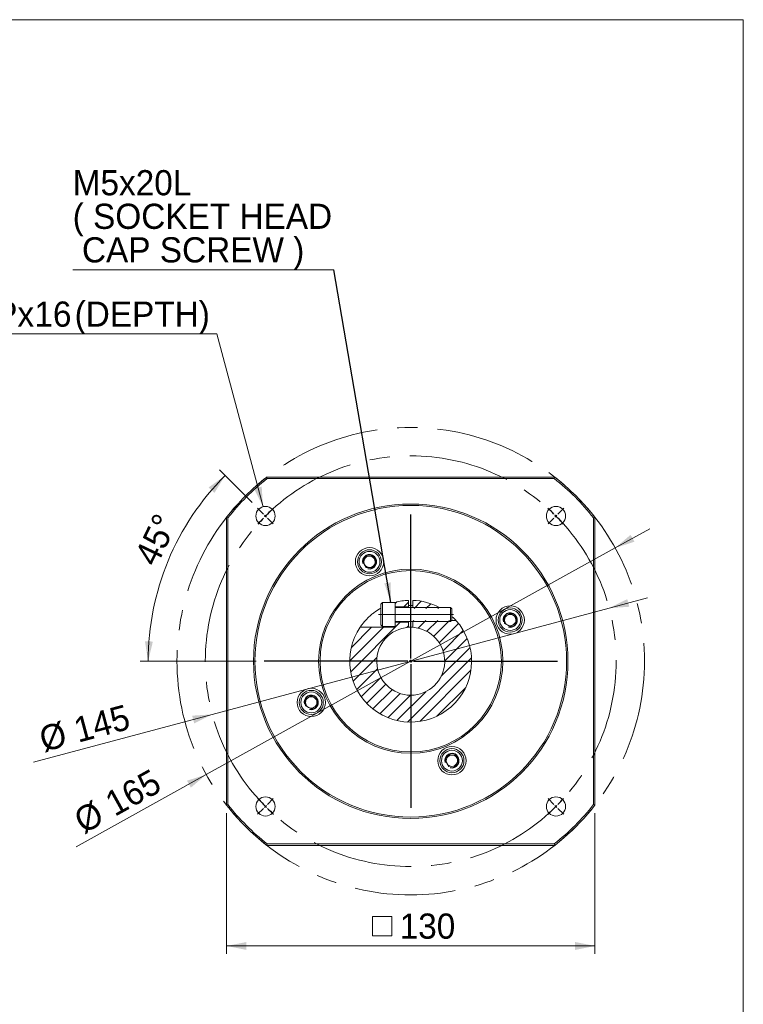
# Model space of a CAD drawing. Header units: millimetres. Extents: x 28 to 804, y 28 to 560.
# Tile 4 of 4: x 548 to 804, y 212 to 560. Entities that reach past the tile are written whole.
import ezdxf

# ---------------------------------------------------------------- set-up
doc = ezdxf.new("R2010")
doc.units = ezdxf.units.MM
doc.header["$LTSCALE"] = 2.8
doc.header["$PDSIZE"] = -1
doc.linetypes.add('CENTERX2', pattern=[20.32, 12.7, -2.54, 2.54, -2.54])
doc.layers.add('註解框', color=7, linetype='Continuous')
doc.styles.add('SLDTEXTSTYLE0', font='ARIAL.TTF', dxfattribs={"width": 0.948})
doc.styles.get("Standard").update_dxf_attribs({"font": 'ARIAL.TTF'})
doc.dimstyles.new('SLDDIMSTYLE0', dxfattribs={"dimtxt": 8.629551, "dimasz": 7, "dimexe": 0, "dimexo": 0.0625, "dimgap": 2.157388, "dimtad": 1, "dimdec": 4, "dimrnd": 1e-09, "dimzin": 12, "dimdsep": 46, "dimtxsty": 'SLDTEXTSTYLE0', "dimsah": 1, "dimcen": 0.09, "dimadec": 0, "dimazin": 0, "dimtfac": 1, "dimtdec": 4, "dimtmove": 0, "dimatfit": 3, "dimfxl": 0, "dimtolj": 1, "dimtzin": 12, "dimarcsym": 0})
doc.dimstyles.new('SLDDIMSTYLE1', dxfattribs={"dimtxt": 8.629551, "dimasz": 7, "dimexe": 0, "dimexo": 0.0625, "dimgap": 2.157388, "dimtad": 1, "dimdec": 4, "dimrnd": 1e-09, "dimzin": 12, "dimdsep": 46, "dimtxsty": 'SLDTEXTSTYLE0', "dimsah": 1, "dimcen": 0.09, "dimadec": 0, "dimazin": 0, "dimtfac": 1, "dimtdec": 4, "dimtofl": 0, "dimtmove": 0, "dimatfit": 3, "dimfxl": 0, "dimtolj": 1, "dimtzin": 12, "dimarcsym": 0})
doc.dimstyles.new('SLDDIMSTYLE3', dxfattribs={"dimtxt": 8.629551, "dimasz": 7, "dimexe": 0, "dimexo": 0.0625, "dimgap": 2.157388, "dimtad": 0, "dimtih": 1, "dimtoh": 1, "dimdec": 0, "dimrnd": 1e-09, "dimzin": 12, "dimdsep": 46, "dimtxsty": 'SLDTEXTSTYLE0', "dimsah": 1, "dimcen": 0.09, "dimadec": 0, "dimazin": 0, "dimtfac": 1, "dimtdec": 4, "dimtofl": 0, "dimtmove": 0, "dimatfit": 3, "dimfxl": 0, "dimtolj": 1, "dimtzin": 12, "dimarcsym": 0})
doc.dimstyles.new('SLDDIMSTYLE8', dxfattribs={"dimtxt": 0, "dimasz": 7, "dimexe": 0, "dimexo": 0.0625, "dimgap": 0, "dimtad": 0, "dimtih": 1, "dimtoh": 1, "dimdec": 0, "dimrnd": 1e-09, "dimzin": 0, "dimdsep": 46, "dimtxsty": 'Standard', "dimsah": 1, "dimcen": 0.09, "dimadec": 0, "dimazin": 0, "dimtfac": 7, "dimtdec": 0, "dimtofl": 0, "dimtmove": 0, "dimatfit": 3, "dimfxl": 0, "dimtolj": 1, "dimtzin": 0, "dimarcsym": 0})
doc.dimstyles.new('SLDDIMSTYLE9', dxfattribs={"dimtxt": 8.629551, "dimasz": 7, "dimexe": 0, "dimexo": 0.0625, "dimgap": 2.157388, "dimtad": 1, "dimdec": 4, "dimlfac": 2.8, "dimzin": 12, "dimdsep": 46, "dimtxsty": 'SLDTEXTSTYLE0', "dimsah": 1, "dimcen": 0.09, "dimadec": 4, "dimazin": 0, "dimtfac": 1, "dimtdec": 4, "dimtofl": 0, "dimtmove": 0, "dimatfit": 3, "dimfxl": 0, "dimtolj": 1, "dimtzin": 12, "dimarcsym": 0})

# ---------------------------------------------------------------- blocks, each defined once
blk = doc.blocks.new('*D32')
at = {"color": 7, "linetype": 'Continuous', "lineweight": 0}
for p, q in [((756.25, 352.28), (769.77, 355.9)), ((616.19, 314.75), (756.25, 352.28)), ((616.19, 314.75), (553.04, 297.83))]:
    blk.add_line(p, q, dxfattribs=at)
for points in [[(756.25, 352.28), (763.37, 352.74), (762.65, 355.44)], [(616.19, 314.75), (609.07, 314.29), (609.79, 311.59)]]:
    blk.add_solid(points, dxfattribs=at)
at = {"color": 7, "linetype": 'Continuous', "lineweight": 0, "char_height": 8.89, "attachment_point": 1, "rotation": 15, "style": 'SLDTEXTSTYLE0'}
for s, insert in [('145', (566.53, 313.3)), ('%%c', (554.37, 310.04))]:
    blk.add_mtext(s, dxfattribs=dict(at, insert=insert))
blk = doc.blocks.new('*D33')
at = {"color": 7, "linetype": 'Continuous', "lineweight": 0}
for p, q in [((758.37, 373.52), (770.62, 380.31)), ((614.07, 293.51), (758.37, 373.52)), ((614.07, 293.51), (568.09, 268.02))]:
    blk.add_line(p, q, dxfattribs=at)
for points in [[(758.37, 373.52), (765.17, 375.69), (763.82, 378.14)], [(614.07, 293.51), (607.27, 291.34), (608.62, 288.89)]]:
    blk.add_solid(points, dxfattribs=at)
at = {"color": 7, "linetype": 'Continuous', "lineweight": 0, "char_height": 8.89, "attachment_point": 1, "rotation": 29.0046, "style": 'SLDTEXTSTYLE0'}
for s, insert in [('165', (577.43, 286.29)), ('%%c', (566.42, 280.19))]:
    blk.add_mtext(s, dxfattribs=dict(at, insert=insert))
blk = doc.blocks.new('SW_SYMBOL_MOD_BOX')
at = {"color": 0, "linetype": 'Continuous', "lineweight": 0}
for p, q in [((560, 560), (560, 2240)), ((560, 2240), (2240, 2240)), ((2240, 2240), (2240, 560)), ((560, 560), (2240, 560))]:
    blk.add_line(p, q, dxfattribs=at)
blk = doc.blocks.new('*D34')
at = {"color": 7, "linetype": 'Continuous', "lineweight": 0}
for p, q in [((621.22, 279.91), (621.22, 230.19)), ((751.22, 279.91), (751.22, 230.19)), ((621.22, 232.99), (751.22, 232.99))]:
    blk.add_line(p, q, dxfattribs=at)
for points in [[(621.22, 232.99), (628.22, 231.59), (628.22, 234.39)], [(751.22, 232.99), (744.22, 234.39), (744.22, 231.59)]]:
    blk.add_solid(points, dxfattribs=at)
at = {"color": 7, "linetype": 'Continuous', "lineweight": 0, "xscale": 0.004092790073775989, "yscale": 0.004092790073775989, "zscale": 0.004092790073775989, "rotation": 360.0000000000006}
blk.add_blockref('SW_SYMBOL_MOD_BOX', (670.38, 234.27), dxfattribs=at)
at = {"color": 7, "linetype": 'Continuous', "lineweight": 0, "insert": (682.3, 244.45), "char_height": 8.89, "attachment_point": 1, "style": 'SLDTEXTSTYLE0'}
blk.add_mtext('130', dxfattribs=at)
blk = doc.blocks.new('*D36')
at = {"color": 7, "linetype": 'Continuous', "lineweight": 0}
for p, q in [((617.76, 449.05), (469.14, 449.05)), ((634.08, 388.07), (617.76, 449.05))]:
    blk.add_line(p, q, dxfattribs=at)
blk.add_solid([(634.08, 388.07), (633.62, 395.19), (630.91, 394.47)], dxfattribs=at)
at = {"color": 7, "linetype": 'Continuous', "lineweight": 0, "char_height": 8.89, "attachment_point": 1, "style": 'SLDTEXTSTYLE0'}
for s, insert in [('4', (472.85, 460.51)), ('M8x1.25', (490.49, 460.51)), ('Px', (539.55, 460.51)), ('16', (553.38, 460.51)), ('(DEPTH)', (567.59, 460.51)), (' - ', (479.96, 460.51))]:
    blk.add_mtext(s, dxfattribs=dict(at, insert=insert))
blk = doc.blocks.new('*D37')
at = {"color": 7, "linetype": 'Continuous', "lineweight": 0}
for p, q in [((630.22, 389.52), (618.71, 401.03)), ((631.65, 333.52), (590.74, 333.52))]:
    blk.add_line(p, q, dxfattribs=at)
blk.add_arc((686.22, 333.52), 92.68, 135, 180, dxfattribs=at)
for points in [[(620.69, 399.05), (614.9, 394.87), (616.95, 392.96)], [(593.54, 333.52), (595.21, 340.46), (592.41, 340.56)]]:
    blk.add_solid(points, dxfattribs=at)
at = {"color": 7, "linetype": 'Continuous', "lineweight": 0, "insert": (588.39, 370.32), "char_height": 8.89, "attachment_point": 1, "rotation": 64.4706, "style": 'SLDTEXTSTYLE0'}
blk.add_mtext('45°', dxfattribs=at)
blk = doc.blocks.new('SW_NOTE_4')
at = {"color": 0, "linetype": 'Continuous', "lineweight": 0}
for p, q in [((-92.19, 0), (0, 0)), ((0, 0), (-92.19, 0)), ((-92.19, 0), (0, 0)), ((0, 0), (-92.19, 0)), ((-92.19, 0), (0, 0)), ((0, 0), (-92.19, 0))]:
    blk.add_line(p, q, dxfattribs=at)
at = {"color": 0, "linetype": 'Continuous', "lineweight": 0, "char_height": 8.89, "attachment_point": 1, "style": 'SLDTEXTSTYLE0'}
for s, insert in [('M5x20L', (-92.19, 35.17)), ('( SOCKET HEAD', (-92.19, 23.32)), (' CAP SCREW )', (-92.19, 11.47))]:
    blk.add_mtext(s, dxfattribs=dict(at, insert=insert))
blk = doc.blocks.new('SW_CENTERMARKSYMBOL_1')
at = {"layer": '註解框', "color": 0}
for p, q in [((-0.71, 0.71), (-2.76, 2.76)), ((0, 0), (-0.35, 0.35)), ((0, 0), (0.35, -0.35)), ((51.27, -50.27), (51.27, 0.5)), ((102.53, 0), (102.18, -0.35)), ((102.53, 0), (102.88, 0.35)), ((103.24, 0.71), (105.29, 2.76)), ((0.71, -0.71), (2.76, -2.76)), ((101.82, -0.71), (99.77, -2.76)), ((50.27, -51.27), (-0.5, -51.27)), ((51.27, -51.27), (50.77, -51.27)), ((51.27, -51.27), (51.27, -50.77)), ((51.27, -51.27), (51.27, -51.77)), ((51.27, -51.27), (51.77, -51.27)), ((52.27, -51.27), (103.03, -51.27)), ((51.27, -52.27), (51.27, -103.03)), ((0.71, -101.82), (2.76, -99.77)), ((101.82, -101.82), (99.77, -99.77)), ((-0.71, -103.24), (-2.76, -105.29)), ((0, -102.53), (-0.35, -102.88)), ((0, -102.53), (0.35, -102.18)), ((102.53, -102.53), (102.18, -102.18)), ((102.53, -102.53), (102.88, -102.88)), ((103.24, -103.24), (105.29, -105.29))]:
    blk.add_line(p, q, dxfattribs=at)
for start, end in [(135, 135.3951), (134.6049, 135), (131.9179, 134.2097), (45.7903, 48.0821), (45, 45.3951), (44.6049, 45), (135.7903, 138.0821), (41.9179, 44.2097), (221.9179, 224.2097), (315.7903, 318.0821), (224.6049, 225), (225, 225.3951), (225.7903, 228.0821), (311.9179, 314.2097), (314.6049, 315), (315, 315.3951)]:
    blk.add_arc((51.27, -51.27), 72.5, start, end, dxfattribs=at)

msp = doc.modelspace()

# ---------------------------------------------------------------- hatches: boundary and pattern name
at = {"linetype": 'Continuous', "lineweight": 0}
h = msp.add_hatch(dxfattribs=at)
h.set_pattern_fill('ANSI31', scale=0.93333, style=0)
edge = h.paths.add_edge_path(flags=0)
edge.add_line((680.719656, 354.300269), (680.719656, 352.765659))
edge.add_line((680.719656, 352.765659), (685.469656, 352.765659))
edge.add_line((685.469656, 352.765659), (685.469656, 355.002574))
edge.add_arc((686.219656, 333.515659), 21.5, 91.99909556, 104.82182106)
h = msp.add_hatch(dxfattribs=at)
h.set_pattern_fill('ANSI31', scale=0.93333, style=0)
edge = h.paths.add_edge_path(flags=0)
edge.add_line((686.969656, 355.002574), (686.969656, 352.115659))
edge.add_line((686.969656, 352.115659), (697.00344, 352.115659))
edge.add_arc((686.219656, 333.515659), 21.5, 59.89598545, 88.00090444)
h = msp.add_hatch(dxfattribs=at)
h.set_pattern_fill('ANSI31', scale=0.93333, style=0)
edge = h.paths.add_edge_path(flags=0)
edge.add_line((680.719656, 345.515659), (668.380093, 345.515659))
edge.add_arc((686.219656, 333.515659), 21.5, 146.07276842, 402.04911839)
edge.add_line((702.184931, 347.915659), (686.969656, 347.915659))
edge.add_line((686.969656, 347.915659), (686.969656, 345.492199))
edge.add_arc((686.219656, 333.515659), 12, -266.4166783, 86.4166783, ccw=False)
edge.add_line((685.469656, 345.492199), (685.469656, 347.265659))
edge.add_line((685.469656, 347.265659), (680.719656, 347.265659))
edge.add_line((680.719656, 347.265659), (680.719656, 345.515659))

# ---------------------------------------------------------------- linework, layer by layer
at = {"color": 7, "linetype": 'Continuous', "lineweight": 0}
for p, q in [((28, 560), (803.6, 560)), ((803.6, 560), (803.6, 28))]:
    msp.add_line(p, q, dxfattribs=at)
at = {"color": 7, "linetype": 'Continuous', "lineweight": 15}
for p, q in [((635.413652, 398.515657), (737.025661, 398.515657)), ((635.413652, 398.515657), (635.58617, 398.015656)), ((736.853143, 398.015656), (635.58617, 398.015656)), ((737.025661, 398.515657), (736.853143, 398.015656)), ((621.219659, 384.321664), (621.71966, 384.149145)), ((621.219659, 282.709654), (621.219659, 384.321664)), ((621.71966, 384.149145), (621.71966, 282.882173)), ((750.719653, 384.149145), (751.219654, 384.321664)), ((750.719653, 282.882173), (750.719653, 384.149145)), ((751.219654, 384.321664), (751.219654, 282.709654)), ((670.501479, 370.610509), (669.368419, 368.598171)), ((669.368419, 368.598171), (670.544626, 366.610743)), ((672.810747, 370.63542), (670.501479, 370.610509)), ((673.986952, 368.647993), (672.810747, 370.63542)), ((672.853892, 366.635654), (673.986952, 368.647993)), ((670.544626, 366.610743), (672.853892, 366.635654)), ((685.469656, 352.765659), (685.469656, 355.002573)), ((686.969656, 355.002573), (686.969656, 352.515658)), ((676.286323, 354.265658), (675.719656, 353.698993)), ((675.719656, 346.332326), (675.719656, 353.698993)), ((680.719656, 354.265658), (676.286323, 354.265658)), ((676.286323, 345.765659), (676.286323, 354.265658)), ((680.719656, 354.300268), (680.604711, 354.265658)), ((680.719656, 354.300268), (680.719656, 354.265658)), ((680.719656, 345.765659), (680.719656, 354.265658)), ((680.719656, 352.765659), (685.469656, 352.765659)), ((700.228188, 352.515658), (680.719656, 352.515658)), ((685.469656, 352.515658), (685.469656, 352.765659)), ((700.719656, 352.02419), (700.228188, 352.515658)), ((700.228188, 347.515659), (700.228188, 352.515658)), ((700.719656, 348.007127), (700.719656, 352.02419)), ((700.228188, 347.515659), (700.719656, 348.007127)), ((702.184932, 347.915659), (700.628188, 347.915659)), ((721.302168, 350.366896), (719.31474, 349.19069)), ((719.31474, 349.19069), (719.339651, 346.881423)), ((723.314506, 349.233836), (721.302168, 350.366896)), ((723.339417, 346.924569), (723.314506, 349.233836)), ((680.719656, 345.515659), (668.380094, 345.515659)), ((675.719656, 346.332326), (676.286323, 345.765659)), ((676.286323, 345.765659), (680.719656, 345.765659)), ((680.719656, 347.515659), (700.228188, 347.515659)), ((685.469656, 347.265659), (680.719656, 347.265659)), ((680.719656, 345.765659), (680.719656, 345.515659)), ((685.469656, 347.265659), (685.469656, 347.515659)), ((685.469656, 345.492198), (685.469656, 347.265659)), ((686.969656, 347.515659), (686.969656, 345.492198)), ((719.339651, 346.881423), (721.35199, 345.748363)), ((721.35199, 345.748363), (723.339417, 346.924569)), ((651.087323, 321.282955), (649.099895, 320.106749)), ((649.099895, 320.106749), (649.124806, 317.797482)), ((653.099661, 320.149895), (651.087323, 321.282955)), ((653.124572, 317.840628), (653.099661, 320.149895)), ((649.124806, 317.797482), (651.137145, 316.664422)), ((651.137145, 316.664422), (653.124572, 317.840628)), ((699.58542, 300.395664), (698.45236, 298.383325)), ((701.894687, 300.420575), (699.58542, 300.395664)), ((703.070893, 298.433147), (701.894687, 300.420575)), ((698.45236, 298.383325), (699.628566, 296.395898)), ((699.628566, 296.395898), (701.937833, 296.420809)), ((701.937833, 296.420809), (703.070893, 298.433147)), ((621.219659, 282.709654), (621.71966, 282.882173)), ((750.719653, 282.882173), (751.219654, 282.709654)), ((635.58617, 269.015662), (635.413652, 268.515661)), ((737.025661, 268.515661), (635.413652, 268.515661)), ((635.58617, 269.015662), (736.853143, 269.015662)), ((736.853143, 269.015662), (737.025661, 268.515661))]:
    msp.add_line(p, q, dxfattribs=at)
at = {"color": 7, "linetype": 'CENTERX2', "lineweight": 0}
for radius in [82.5, 72.5]:
    msp.add_circle((686.219656, 333.515659), radius, dxfattribs=at)
at = {"color": 7, "linetype": 'Continuous', "lineweight": 15}
for centre, radius in [((686.219656, 333.515659), 55.5), ((686.219656, 333.515659), 55), ((634.954415, 384.780901), 3.4), ((737.484898, 384.780901), 3.4), ((671.677686, 368.623081), 5), ((671.677686, 368.623081), 4.25), ((671.677686, 368.623081), 3.683333), ((686.219656, 333.515659), 32.5), ((686.219656, 333.515659), 32), ((721.327078, 348.057629), 5), ((721.327078, 348.057629), 4.25), ((721.327078, 348.057629), 3.683333), ((651.112234, 318.973689), 5), ((651.112234, 318.973689), 4.25), ((651.112234, 318.973689), 3.683333), ((700.761627, 298.408237), 5), ((700.761627, 298.408237), 4.25), ((700.761627, 298.408237), 3.683333), ((634.954415, 282.250417), 3.4), ((737.484898, 282.250417), 3.4)]:
    msp.add_circle(centre, radius, dxfattribs=at)
for centre, radius, start, end in [((686.219656, 333.515659), 82.5, 128.01227954, 141.98772046), ((686.219656, 333.515659), 82, 128.13245611, 141.86754389), ((686.219656, 333.515659), 82, 38.13245611, 51.86754389), ((686.219656, 333.515659), 82.5, 38.01227954, 51.98772046), ((671.677686, 368.623081), 2, 150.6180274, 210.6180274), ((671.677686, 368.623081), 2, 90.6180274, 150.6180274), ((671.677686, 368.623081), 2, 30.6180274, 90.6180274), ((671.677686, 368.623081), 2, 330.6180274, 30.6180274), ((671.677686, 368.623081), 2, 210.6180274, 270.6180274), ((671.677686, 368.623081), 2, 270.6180274, 330.6180274), ((686.219656, 333.515659), 21.5, 91.99909556, 104.82182106), ((686.219656, 333.515659), 21.5, 62.09452721, 88.00090444), ((686.219656, 333.515659), 19.7, 87.81816132, 92.18183868), ((686.219656, 333.515659), 21.5, 146.07276842, 42.04911839), ((721.327078, 348.057629), 2, 120.6180274, 180.6180274), ((721.327078, 348.057629), 2, 180.6180274, 240.6180274), ((721.327078, 348.057629), 2, 60.6180274, 120.6180274), ((721.327078, 348.057629), 2, 0.6180274, 60.6180274), ((721.327078, 348.057629), 2, 300.6180274, 0.6180274), ((686.219656, 333.515659), 12, 93.5833217, 86.4166783), ((686.219656, 333.515659), 12, 86.4166783, 93.5833217), ((721.327078, 348.057629), 2, 240.6180274, 300.6180274), ((651.112234, 318.973689), 2, 120.6180274, 180.6180274), ((651.112234, 318.973689), 2, 60.6180274, 120.6180274), ((651.112234, 318.973689), 2, 0.6180274, 60.6180274), ((651.112234, 318.973689), 2, 180.6180274, 240.6180274), ((651.112234, 318.973689), 2, 240.6180274, 300.6180274), ((651.112234, 318.973689), 2, 300.6180274, 0.6180274), ((700.761627, 298.408237), 2, 150.6180274, 210.6180274), ((700.761627, 298.408237), 2, 90.6180274, 150.6180274), ((700.761627, 298.408237), 2, 30.6180274, 90.6180274), ((700.761627, 298.408237), 2, 330.6180274, 30.6180274), ((700.761627, 298.408237), 2, 210.6180274, 270.6180274), ((700.761627, 298.408237), 2, 270.6180274, 330.6180274), ((686.219656, 333.515659), 82.5, 218.01227954, 231.98772046), ((686.219656, 333.515659), 82, 218.13245611, 231.86754389), ((686.219656, 333.515659), 82, 308.13245611, 321.86754389), ((686.219656, 333.515659), 82.5, 308.01227954, 321.98772046)]:
    msp.add_arc(centre, radius, start, end, dxfattribs=at)
for points, knots in [([(675.719656, 352.272419), (675.020723, 351.854567), (673.93043, 351.202743), (672.530413, 350.111604), (671.275586, 349.009988), (670.078558, 347.756055), (669.132951, 346.582036), (668.584945, 345.820609), (668.394342, 345.536771), (668.382701, 345.519522), (668.380094, 345.515659)], [0, 0, 0, 0, 0.201564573, 0.314428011, 0.4271521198, 0.6039328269, 0.7383657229, 0.8524471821, 0.9669581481, 1, 1, 1, 1]), ([(702.184932, 347.915659), (702.184599, 347.916027), (702.182202, 347.918686), (702.121066, 347.986412), (701.903874, 348.224007), (701.477983, 348.664666), (701.053065, 349.098481), (700.753612, 349.355347), (700.719656, 349.384474)], [0, 0, 0, 0, 0.027598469, 0.19913534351, 0.37289954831, 0.61883963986, 0.95677914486, 1, 1, 1, 1])]:
    msp.add_open_spline(points, degree=3, knots=knots, dxfattribs=at)
at = {"color": 7, "linetype": 'Continuous', "lineweight": 0}
msp.add_point((634.954415, 384.780901), dxfattribs=at)
at = {"layer": '註解框', "linetype": 'CENTERX2', "lineweight": 0, "ltscale": 2.8}
msp.add_line((674.815607, 350.015659), (701.328188, 350.015659), dxfattribs=at)
at = {"layer": '註解框'}
for centre in [(671.677686, 368.623081), (721.327078, 348.057629), (651.112234, 318.973689), (700.761627, 298.408237)]:
    msp.add_arc(centre, 2.5, 255, 195, dxfattribs=at)

# ---------------------------------------------------------------- block references
at = {"color": 7, "linetype": 'Continuous', "lineweight": 0}
msp.add_blockref('SW_NOTE_4', (659.096608, 471.719497), dxfattribs=at)
at = {"layer": '註解框'}
msp.add_blockref('SW_CENTERMARKSYMBOL_1', (634.954415, 384.780901), dxfattribs=at)

# ---------------------------------------------------------------- dimensions: what is measured, and where the dimension line sits
at = {"color": 7, "linetype": 'Continuous', "lineweight": 0}
dim = msp.add_diameter_dim_2p(p1=(635.109517, 384.201294), p2=(634.075501, 388.065335), text='<> - M8x1.25Px16(DEPTH)\\P', dimstyle='SLDDIMSTYLE3', override={"dimpost": '<>'}, dxfattribs=at)
dim.commit()
dim.dimension.update_dxf_attribs({"geometry": '*D36', "text_midpoint": (542.396829, 455.677631), "dimtype": 163})
dim = msp.add_angular_dim_2l(base=(600.598134, 368.981255), line1=((737.984898, 333.515659), (634.454415, 333.515659)), line2=((632.196698, 387.538617), (637.712131, 382.023184)), dimstyle='SLDDIMSTYLE9', dxfattribs=at)
dim.commit()
dim.dimension.update_dxf_attribs({"geometry": '*D37', "text_midpoint": (602.592066, 373.456611), "dimtype": 162})
for p1, p2, picture, middle in [((614.066742, 293.513072), (758.37257, 373.518246), '*D33', (585.949137, 277.92429)), ((616.190034, 314.751278), (756.249279, 352.28004), '*D32', (572.771493, 303.117336))]:
    dim = msp.add_diameter_dim_2p(p1=p1, p2=p2, dimstyle='SLDDIMSTYLE0', dxfattribs=at)
    dim.commit()
    dim.dimension.update_dxf_attribs({"geometry": picture, "text_midpoint": middle, "dimtype": 163})
dim = msp.add_linear_dim(base=(751.219656, 232.985577), p1=(621.219656, 282.709655), p2=(751.219656, 282.709655), text='{\\fGDT;o}<>', dimstyle='SLDDIMSTYLE1', dxfattribs=at)
dim.commit()
dim.dimension.update_dxf_attribs({"geometry": '*D34', "text_midpoint": (686.219656, 232.985577), "dimtype": 160})

# ---------------------------------------------------------------- leaders
msp.add_leader([(679.225587, 354.265659), (659.096608, 471.719497)], dimstyle='SLDDIMSTYLE8', dxfattribs=at)

doc.saveas('drawing.dxf')
